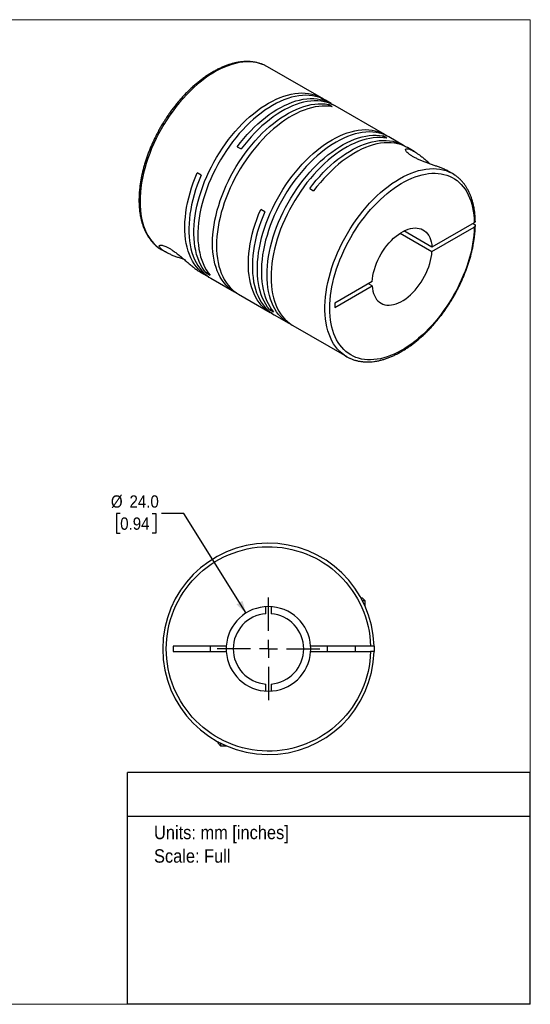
# Model space of a CAD drawing. Header units: millimetres. Extents: x 0 to 432, y 0 to 279.
# Tile 2 of 2: x 287 to 432, y 0 to 279. Entities that reach past the tile are written whole.
import ezdxf
from ezdxf.enums import TextEntityAlignment as Align

# ---------------------------------------------------------------- set-up
doc = ezdxf.new("R2010")
doc.units = ezdxf.units.MM
doc.linetypes.add('SLD-Solid', pattern=[0])
doc.layers.add('SLD-0', color=7, linetype='SLD-Solid', lineweight=25)
doc.layers.add('TEXT', color=140, linetype='SLD-Solid', lineweight=25)
doc.styles.add('SLDTEXTSTYLE0', font='GOTHIC.TTF', dxfattribs={"width": 0.913})
doc.dimstyles.new('SLDDIMSTYLE0', dxfattribs={"dimtxt": 3.5, "dimasz": 3.5, "dimexe": 0, "dimexo": 0.0625, "dimgap": 0.875, "dimtad": 0, "dimtih": 1, "dimtoh": 1, "dimdec": 1, "dimrnd": 1e-09, "dimzin": 4, "dimdsep": 46, "dimtxsty": 'SLDTEXTSTYLE0', "dimsah": 1, "dimcen": 0, "dimadec": 0, "dimazin": 1, "dimtfac": 1, "dimtdec": 1, "dimtofl": 0, "dimtmove": 0, "dimatfit": 3, "dimfxl": 0, "dimfrac": 2, "dimtolj": 1, "dimtzin": 12, "dimarcsym": 0})

# ---------------------------------------------------------------- blocks, each defined once
blk = doc.blocks.new('Block2')
at = {"color": 7, "linetype": 'SLD-Solid', "lineweight": 18}
for p, q in [((0, 279.4), (431.8, 279.4)), ((0, 279.4), (0, 0)), ((431.8, 279.4), (431.8, 0)), ((0, 0), (431.8, 0))]:
    blk.add_line(p, q, dxfattribs=at)
blk = doc.blocks.new('SW_NOTE_0')
at = {"layer": 'TEXT', "color": 0, "insert": (0, 4.87), "char_height": 3.81, "attachment_point": 1, "style": 'SLDTEXTSTYLE0'}
blk.add_mtext('Units: mm [inches]', dxfattribs=at)
blk = doc.blocks.new('SW_NOTE_0_1')
at = {"layer": 'TEXT', "color": 0, "insert": (0, 4.87), "char_height": 3.81, "attachment_point": 1, "style": 'SLDTEXTSTYLE0'}
blk.add_mtext('Scale: Full', dxfattribs=at)
blk = doc.blocks.new('Block1')
at = {"layer": 'TEXT'}
for p, q in [((431.8, 65.76), (317.5, 65.76)), ((317.5, 0), (317.5, 65.76)), ((431.8, 0), (431.8, 65.76)), ((317.5, 53.39), (431.8, 53.39)), ((431.8, 0), (317.5, 0))]:
    blk.add_line(p, q, dxfattribs=at)
at = {"layer": 'TEXT', "color": 140}
for name, p in [('SW_NOTE_0', (324.99, 45.8)), ('SW_NOTE_0_1', (324.99, 39.13))]:
    blk.add_blockref(name, p, dxfattribs=at)
at = {"layer": 'TEXT', "color": 140, "style": 'SLDTEXTSTYLE0', "width": 0.913, "flags": 2}
for tag, height, p in [('AUTOATTR0', 4.23, (353.81, 56.71)), ('AUTOATTR1_0', 4.76, (333.82, 29.88)), ('AUTOATTR1_1', 4.76, (322.1, 23.73)), ('AUTOATTR1_2', 4.76, (337.78, 17.57))]:
    blk.add_attdef(tag, text='', height=height, dxfattribs=at).set_placement(p, align=Align.BOTTOM_LEFT)
blk = doc.blocks.new('_D_5')
at = {"layer": 'SLD-0'}
for p, q in [((315.39, 139.24), (314.32, 139.24)), ((314.32, 139.24), (314.32, 133.69)), ((324.44, 139.24), (325.51, 139.24)), ((325.51, 139.24), (325.51, 133.69)), ((333.43, 139.24), (327.08, 139.24)), ((351.1, 111.03), (333.43, 139.24)), ((314.32, 133.69), (315.39, 133.69)), ((325.51, 133.69), (324.44, 133.69))]:
    blk.add_line(p, q, dxfattribs=at)
blk.add_solid([(351.1, 111.03), (350.09, 114.53), (348.39, 113.46)], dxfattribs=at)
at = {"layer": 'SLD-0', "char_height": 3.5, "attachment_point": 1, "style": 'SLDTEXTSTYLE0'}
for s, insert in [('%%c', (312.75, 144.43)), ('24.0', (318.03, 144.43)), ('0.94', (315.39, 138.16))]:
    blk.add_mtext(s, dxfattribs=dict(at, insert=insert))
blk = doc.blocks.new('SW_CENTERMARKSYMBOL_2')
at = {"layer": 'SLD-0', "color": 0}
for p, q in [((0, 5.08), (0, 14.54)), ((-5.08, 0), (-14.54, 0)), ((0, 0), (-2.54, 0)), ((0, 0), (0, 2.54)), ((0, 0), (0, -2.54)), ((0, 0), (2.54, 0)), ((5.08, 0), (14.54, 0)), ((0, -5.08), (0, -14.54))]:
    blk.add_line(p, q, dxfattribs=at)

msp = doc.modelspace()

# ---------------------------------------------------------------- linework, layer by layer
for p, q in [((372.5, 257.21), (357.22, 266.03)), ((375.26, 255.62), (373.63, 256.56)), ((375.6, 254.71), (374.47, 255.36)), ((374.47, 255.36), (374.47, 254.86)), ((390.53, 246.8), (376.39, 254.97)), ((391.09, 245.77), (389.96, 246.42)), ((389.96, 246.42), (389.96, 245.92)), ((395.83, 243.74), (391.66, 246.15)), ((348.59, 243.36), (349.72, 242.71)), ((398.82, 242.02), (396.96, 243.09)), ((338.37, 235.29), (337.24, 235.95)), ((409.69, 235.74), (408.68, 236.32)), ((369.17, 231.48), (370.3, 230.83)), ((356.4, 224.88), (355.27, 225.54)), ((415.9, 221.8), (403.87, 214.85)), ((415.55, 221.59), (415.9, 221.39)), ((394.87, 218.82), (403.87, 213.63)), ((403.87, 214.85), (395.93, 219.44)), ((403.87, 213.63), (415.9, 220.57)), ((327.23, 214.07), (328.24, 213.48)), ((338.1, 207.79), (339.96, 206.72)), ((340.22, 207.78), (339.78, 207.53)), ((339.78, 207.53), (340.91, 206.88)), ((341.09, 206.07), (347.8, 202.19)), ((386.93, 205.07), (376.31, 198.94)), ((386.93, 203.85), (385.87, 204.46)), ((348.94, 201.53), (357.99, 196.31)), ((376.31, 197.72), (386.93, 203.85)), ((376.31, 198.94), (376.31, 197.72)), ((358.25, 197.37), (357.81, 197.12)), ((357.81, 197.12), (358.95, 196.47)), ((359.12, 195.66), (363.29, 193.25)), ((364.42, 192.6), (379.69, 183.78)), ((384.17, 115.26), (383.79, 115.26)), ((384.97, 114.46), (384.17, 115.26)), ((356.72, 110.83), (356.72, 112.83)), ((358.22, 112.83), (358.22, 110.83)), ((384.97, 114.46), (384.21, 114.46)), ((384.97, 112.85), (384.97, 114.46)), ((345.49, 101.61), (330.47, 101.61)), ((330.47, 101.61), (330.47, 100.11)), ((340.97, 101.61), (340.97, 100.11)), ((345.49, 101.61), (345.47, 100.86)), ((345.47, 100.86), (345.49, 100.11)), ((386.46, 101.61), (369.44, 101.61)), ((374.17, 101.61), (374.17, 100.11)), ((382.17, 100.11), (382.17, 101.61)), ((330.47, 100.11), (345.49, 100.11)), ((369.44, 100.11), (386.46, 100.11)), ((356.72, 88.88), (356.72, 90.89)), ((358.22, 90.89), (358.22, 88.88)), ((343.07, 74.54), (343.07, 74.16)), ((343.07, 74.16), (343.87, 73.36)), ((343.87, 74.12), (343.87, 73.36)), ((343.87, 73.36), (345.48, 73.36))]:
    msp.add_line(p, q)
at = {"flags": 128}
for points in [[(356.4, 266.45), (355.82, 266.7), (354.96, 266.99), (354.07, 267.21), (353.15, 267.35), (352.2, 267.43), (351.22, 267.43), (350.22, 267.35), (349.2, 267.21), (348.16, 266.99), (347.1, 266.7), (346.03, 266.34), (344.95, 265.91), (343.86, 265.42), (342.77, 264.85), (341.68, 264.22), (340.59, 263.53), (339.5, 262.77), (338.42, 261.95), (337.35, 261.08), (336.3, 260.14), (335.26, 259.16), (334.23, 258.12), (333.23, 257.04), (332.25, 255.91), (331.3, 254.74), (330.38, 253.53), (329.49, 252.29), (328.63, 251.01), (327.81, 249.7), (327.03, 248.37), (326.29, 247.02), (325.59, 245.64), (324.93, 244.25), (324.32, 242.86), (323.76, 241.45), (323.25, 240.04), (322.79, 238.63), (322.37, 237.22), (322.02, 235.82), (321.71, 234.44), (321.46, 233.06), (321.26, 231.71), (321.12, 230.38), (321.04, 229.07), (321.01, 227.79), (321.04, 226.55), (321.13, 225.34), (321.27, 224.17), (321.46, 223.04), (321.71, 221.96), (322.02, 220.92), (322.38, 219.94), (322.79, 219.01), (323.26, 218.13), (323.77, 217.32), (324.33, 216.56), (324.94, 215.87), (325.6, 215.24), (326.3, 214.67), (326.42, 214.59)], [(357.22, 266.03), (356.64, 266.34), (356.4, 266.45)], [(339.78, 207.53), (339.21, 208.26), (338.68, 209.06), (338.2, 209.91), (337.78, 210.82), (337.4, 211.78), (337.08, 212.8), (336.81, 213.86), (336.6, 214.97), (336.44, 216.12), (336.34, 217.31), (336.29, 218.54), (336.3, 219.8), (336.36, 221.09), (336.48, 222.4), (336.65, 223.74), (336.88, 225.1), (337.17, 226.48), (337.5, 227.87), (337.89, 229.26), (338.33, 230.67), (338.82, 232.07), (339.36, 233.47), (339.95, 234.87), (340.59, 236.25), (341.27, 237.63), (341.99, 238.98), (342.75, 240.32), (343.55, 241.63), (344.39, 242.91), (345.26, 244.17), (346.16, 245.39), (347.09, 246.57), (348.06, 247.71), (349.04, 248.81), (350.05, 249.87), (351.08, 250.87), (352.12, 251.82), (353.18, 252.72), (354.25, 253.56), (355.33, 254.35), (356.41, 255.07), (357.5, 255.73), (358.59, 256.32), (359.67, 256.85), (360.75, 257.31), (361.82, 257.71), (362.88, 258.03), (363.92, 258.29), (364.95, 258.47), (365.96, 258.58), (366.94, 258.62), (367.9, 258.58), (368.84, 258.48), (369.74, 258.3), (370.61, 258.06), (371.45, 257.74), (372.25, 257.35), (373.01, 256.89), (373.05, 256.87)], [(373.63, 256.56), (373.38, 256.7), (372.58, 257.09), (371.75, 257.4), (370.87, 257.65), (369.97, 257.83), (369.04, 257.93), (368.08, 257.96), (367.09, 257.93), (366.08, 257.81), (365.05, 257.63), (364.01, 257.38), (362.95, 257.05), (361.88, 256.66), (360.8, 256.2), (359.72, 255.67), (358.63, 255.07), (357.54, 254.41), (356.46, 253.69), (355.38, 252.91), (354.31, 252.07), (353.25, 251.17), (352.21, 250.22), (351.18, 249.21), (350.17, 248.16), (349.19, 247.06), (348.23, 245.92), (347.29, 244.74), (346.39, 243.52), (345.52, 242.26), (344.68, 240.98), (343.88, 239.67), (343.12, 238.33), (342.4, 236.97), (341.72, 235.6), (341.08, 234.21), (340.5, 232.82), (339.96, 231.42), (339.47, 230.01), (339.02, 228.61), (338.64, 227.21), (338.3, 225.83), (338.02, 224.45), (337.79, 223.09), (337.61, 221.75), (337.49, 220.43), (337.43, 219.14), (337.42, 217.88), (337.47, 216.66), (337.57, 215.47), (337.73, 214.31), (337.95, 213.21), (338.21, 212.14), (338.54, 211.13), (338.91, 210.17), (339.34, 209.26), (339.81, 208.41), (340.34, 207.61), (340.91, 206.88)], [(348.38, 201.88), (348.33, 201.9), (347.56, 202.33), (346.82, 202.83), (346.13, 203.4), (345.48, 204.03), (344.87, 204.73), (344.32, 205.48), (343.81, 206.3), (343.35, 207.17), (342.94, 208.1), (342.59, 209.08), (342.28, 210.11), (342.03, 211.19), (341.84, 212.32), (341.7, 213.48), (341.62, 214.68), (341.59, 215.92), (341.62, 217.19), (341.7, 218.49), (341.84, 219.82), (342.03, 221.17), (342.28, 222.53), (342.59, 223.91), (342.94, 225.31), (343.35, 226.71), (343.81, 228.11), (344.32, 229.51), (344.87, 230.91), (345.48, 232.31), (346.13, 233.69), (346.82, 235.05), (347.56, 236.4), (348.33, 237.73), (349.15, 239.03), (350, 240.31), (350.88, 241.55), (351.8, 242.76), (352.74, 243.93), (353.71, 245.05), (354.7, 246.14), (355.72, 247.17), (356.75, 248.16), (357.8, 249.09), (358.87, 249.97), (359.94, 250.79), (361.02, 251.55), (362.11, 252.25), (363.19, 252.89), (364.28, 253.46), (365.36, 253.96), (366.44, 254.4), (367.5, 254.77), (368.56, 255.07), (369.6, 255.3), (370.62, 255.45), (371.62, 255.54), (372.6, 255.55), (373.55, 255.49), (374.47, 255.36)], [(375.6, 254.71), (374.68, 254.84), (373.73, 254.9), (372.75, 254.89), (371.75, 254.8), (370.73, 254.64), (369.69, 254.42), (368.64, 254.12), (367.57, 253.75), (366.49, 253.31), (365.41, 252.81), (364.33, 252.23), (363.24, 251.6), (362.15, 250.9), (361.07, 250.14), (360, 249.32), (358.94, 248.44), (357.89, 247.5), (356.85, 246.52), (355.84, 245.48), (354.84, 244.4), (353.87, 243.27), (352.93, 242.1), (352.01, 240.9), (351.13, 239.66), (350.28, 238.38), (349.47, 237.08), (348.69, 235.75), (347.95, 234.4), (347.26, 233.03), (346.61, 231.65), (346.01, 230.26), (345.45, 228.86), (344.94, 227.46), (344.48, 226.05), (344.07, 224.65), (343.72, 223.26), (343.41, 221.88), (343.17, 220.51), (342.97, 219.17), (342.83, 217.84), (342.75, 216.54), (342.72, 215.27), (342.75, 214.03), (342.83, 212.83), (342.97, 211.66), (343.17, 210.54), (343.41, 209.46), (343.72, 208.43), (344.07, 207.45), (344.48, 206.52), (344.94, 205.65), (345.45, 204.83), (346.01, 204.07), (346.61, 203.38), (347.26, 202.75), (347.95, 202.18), (348.69, 201.68), (348.94, 201.53)], [(348.59, 243.36), (349.51, 244.56), (350.46, 245.72), (351.44, 246.83), (352.44, 247.9), (353.46, 248.92), (354.5, 249.89), (355.56, 250.81), (356.62, 251.67), (357.7, 252.48), (358.78, 253.22), (359.87, 253.91), (360.95, 254.52), (362.04, 255.08), (363.12, 255.56), (364.19, 255.98), (365.26, 256.33), (366.31, 256.61), (367.34, 256.82), (368.36, 256.96), (369.35, 257.02), (370.32, 257.01), (371.26, 256.93), (372.18, 256.78), (373.06, 256.56), (373.91, 256.27), (374.73, 255.91), (375.5, 255.47), (375.81, 255.28)], [(376.39, 254.97), (375.86, 255.25), (375.04, 255.62), (374.19, 255.91), (373.31, 256.13), (372.39, 256.28), (371.45, 256.36), (370.48, 256.37), (369.49, 256.3), (368.47, 256.17), (367.44, 255.96), (366.39, 255.68), (365.32, 255.33), (364.25, 254.91), (363.17, 254.42), (362.08, 253.87), (361, 253.25), (359.91, 252.57), (358.83, 251.83), (357.75, 251.02), (356.69, 250.16), (355.63, 249.24), (354.59, 248.27), (353.57, 247.25), (352.57, 246.18), (351.6, 245.06), (350.64, 243.91), (349.72, 242.71)], [(357.81, 197.12), (357.24, 197.86), (356.71, 198.65), (356.24, 199.5), (355.81, 200.41), (355.44, 201.37), (355.11, 202.39), (354.85, 203.45), (354.63, 204.56), (354.47, 205.71), (354.37, 206.9), (354.32, 208.13), (354.33, 209.39), (354.39, 210.68), (354.51, 211.99), (354.69, 213.33), (354.92, 214.69), (355.2, 216.07), (355.54, 217.46), (355.92, 218.85), (356.36, 220.26), (356.86, 221.66), (357.4, 223.06), (357.98, 224.46), (358.62, 225.84), (359.3, 227.22), (360.02, 228.57), (360.78, 229.91), (361.58, 231.22), (362.42, 232.51), (363.29, 233.76), (364.19, 234.98), (365.13, 236.16), (366.09, 237.3), (367.07, 238.4), (368.08, 239.46), (369.11, 240.46), (370.15, 241.41), (371.21, 242.31), (372.28, 243.15), (373.36, 243.94), (374.44, 244.66), (375.53, 245.32), (376.62, 245.91), (377.7, 246.44), (378.78, 246.9), (379.85, 247.3), (380.91, 247.62), (381.95, 247.88), (382.98, 248.06), (383.99, 248.17), (384.97, 248.21), (385.94, 248.18), (386.87, 248.07), (387.77, 247.89), (388.64, 247.65), (389.48, 247.33), (390.28, 246.94), (391.04, 246.48), (391.08, 246.46)], [(391.66, 246.15), (391.41, 246.29), (390.61, 246.68), (389.78, 246.99), (388.9, 247.24), (388, 247.42), (387.07, 247.52), (386.11, 247.56), (385.12, 247.52), (384.11, 247.41), (383.08, 247.22), (382.04, 246.97), (380.98, 246.65), (379.91, 246.25), (378.83, 245.79), (377.75, 245.26), (376.66, 244.66), (375.58, 244.01), (374.49, 243.28), (373.41, 242.5), (372.34, 241.66), (371.28, 240.76), (370.24, 239.81), (369.21, 238.8), (368.2, 237.75), (367.22, 236.65), (366.26, 235.51), (365.32, 234.33), (364.42, 233.11), (363.55, 231.85), (362.71, 230.57), (361.91, 229.26), (361.15, 227.92), (360.43, 226.56), (359.75, 225.19), (359.12, 223.8), (358.53, 222.41), (357.99, 221.01), (357.5, 219.6), (357.06, 218.2), (356.67, 216.8), (356.33, 215.42), (356.05, 214.04), (355.82, 212.68), (355.64, 211.34), (355.52, 210.02), (355.46, 208.73), (355.45, 207.47), (355.5, 206.25), (355.6, 205.06), (355.76, 203.91), (355.98, 202.8), (356.24, 201.74), (356.57, 200.72), (356.94, 199.76), (357.37, 198.85), (357.84, 198), (358.37, 197.2), (358.95, 196.47)], [(363.87, 192.94), (363.82, 192.96), (363.04, 193.39), (362.31, 193.89), (361.61, 194.46), (360.96, 195.09), (360.36, 195.79), (359.8, 196.54), (359.29, 197.36), (358.83, 198.23), (358.43, 199.16), (358.07, 200.14), (357.77, 201.17), (357.52, 202.25), (357.33, 203.38), (357.19, 204.54), (357.1, 205.74), (357.08, 206.98), (357.1, 208.26), (357.19, 209.56), (357.33, 210.88), (357.52, 212.23), (357.77, 213.59), (358.07, 214.98), (358.43, 216.37), (358.83, 217.77), (359.29, 219.17), (359.8, 220.57), (360.36, 221.97), (360.96, 223.37), (361.61, 224.75), (362.31, 226.12), (363.04, 227.46), (363.82, 228.79), (364.63, 230.09), (365.48, 231.37), (366.37, 232.61), (367.28, 233.82), (368.23, 234.99), (369.2, 236.11), (370.19, 237.2), (371.21, 238.23), (372.24, 239.22), (373.29, 240.15), (374.35, 241.03), (375.43, 241.85), (376.51, 242.61), (377.59, 243.31), (378.68, 243.95), (379.77, 244.52), (380.85, 245.02), (381.92, 245.46), (382.99, 245.83), (384.04, 246.13), (385.08, 246.36), (386.1, 246.51), (387.1, 246.6), (388.08, 246.61), (389.03, 246.55), (389.96, 246.42)], [(391.09, 245.77), (390.16, 245.9), (389.21, 245.96), (388.24, 245.95), (387.24, 245.86), (386.21, 245.7), (385.18, 245.48), (384.12, 245.18), (383.06, 244.81), (381.98, 244.37), (380.9, 243.87), (379.81, 243.29), (378.72, 242.66), (377.64, 241.96), (376.56, 241.2), (375.48, 240.38), (374.42, 239.5), (373.37, 238.56), (372.34, 237.58), (371.32, 236.54), (370.33, 235.46), (369.36, 234.33), (368.41, 233.16), (367.5, 231.96), (366.62, 230.72), (365.77, 229.44), (364.95, 228.14), (364.18, 226.81), (363.44, 225.46), (362.75, 224.09), (362.1, 222.71), (361.49, 221.32), (360.93, 219.92), (360.42, 218.52), (359.97, 217.11), (359.56, 215.71), (359.2, 214.32), (358.9, 212.94), (358.65, 211.58), (358.46, 210.23), (358.32, 208.9), (358.23, 207.6), (358.21, 206.33), (358.23, 205.09), (358.32, 203.89), (358.46, 202.72), (358.65, 201.6), (358.9, 200.52), (359.2, 199.49), (359.56, 198.51), (359.97, 197.58), (360.42, 196.71), (360.93, 195.89), (361.49, 195.13), (362.1, 194.44), (362.75, 193.81), (363.44, 193.24), (364.18, 192.74), (364.42, 192.6)], [(369.17, 231.48), (370.09, 232.68), (371.04, 233.84), (372.02, 234.95), (373.02, 236.02), (374.04, 237.04), (375.08, 238.01), (376.13, 238.93), (377.2, 239.8), (378.27, 240.6), (379.36, 241.34), (380.44, 242.03), (381.53, 242.65), (382.62, 243.2), (383.7, 243.69), (384.77, 244.1), (385.83, 244.45), (386.88, 244.73), (387.92, 244.94), (388.93, 245.08), (389.93, 245.14), (390.9, 245.13), (391.84, 245.06), (392.76, 244.9), (393.64, 244.68), (394.49, 244.39), (395.3, 244.03), (396.08, 243.6), (396.39, 243.4)], [(396.96, 243.09), (396.69, 243.24), (395.88, 243.63), (395.03, 243.95), (394.14, 244.19), (393.23, 244.37), (392.28, 244.47), (391.3, 244.49), (390.3, 244.45), (389.28, 244.32), (388.24, 244.13), (387.18, 243.86), (386.1, 243.52), (385.02, 243.11), (383.92, 242.63), (382.82, 242.08), (381.72, 241.46), (380.62, 240.78), (379.53, 240.03), (378.44, 239.23), (377.36, 238.36), (376.29, 237.43), (375.24, 236.45), (374.2, 235.42), (373.19, 234.34), (372.2, 233.21), (371.23, 232.04), (370.3, 230.83)], [(340.53, 206.41), (340.47, 206.44), (339.68, 206.88), (338.94, 207.39), (338.24, 207.97), (337.58, 208.61), (336.98, 209.32), (336.42, 210.09), (335.91, 210.92), (335.45, 211.81), (335.04, 212.76), (334.69, 213.76), (334.39, 214.81), (334.15, 215.91), (333.96, 217.06), (333.83, 218.25), (333.76, 219.47), (333.74, 220.73), (333.78, 222.03), (333.88, 223.35), (334.04, 224.7), (334.25, 226.07), (334.51, 227.46), (334.84, 228.86), (335.21, 230.27), (335.64, 231.69), (336.12, 233.11), (336.66, 234.53), (337.24, 235.95)], [(338.37, 235.29), (337.79, 233.9), (337.27, 232.49), (336.79, 231.09), (336.36, 229.69), (335.99, 228.29), (335.67, 226.91), (335.4, 225.54), (335.19, 224.18), (335.03, 222.85), (334.92, 221.54), (334.88, 220.26), (334.88, 219), (334.95, 217.79), (335.07, 216.61), (335.24, 215.47), (335.47, 214.37), (335.75, 213.32), (336.09, 212.33), (336.48, 211.38), (336.92, 210.48), (337.41, 209.65), (337.95, 208.87), (338.54, 208.15), (339.17, 207.5), (339.85, 206.91), (340.57, 206.38), (341.09, 206.07)], [(378.93, 184.27), (378.41, 184.66), (377.73, 185.26), (377.1, 185.92), (376.51, 186.65), (375.97, 187.44), (375.48, 188.28), (375.04, 189.19), (374.66, 190.14), (374.33, 191.15), (374.05, 192.21), (373.82, 193.32), (373.66, 194.47), (373.54, 195.66), (373.49, 196.89), (373.49, 198.15), (373.54, 199.44), (373.66, 200.76), (373.82, 202.1), (374.05, 203.47), (374.33, 204.85), (374.66, 206.24), (375.04, 207.65), (375.48, 209.06), (375.97, 210.47), (376.51, 211.87), (377.1, 213.28), (377.73, 214.67), (378.41, 216.05), (379.13, 217.42), (379.89, 218.76), (380.69, 220.08), (381.53, 221.37), (382.41, 222.63), (383.31, 223.86), (384.25, 225.05), (385.21, 226.2), (386.2, 227.31), (387.22, 228.37), (388.25, 229.38), (389.3, 230.34), (390.36, 231.24), (391.44, 232.08), (392.52, 232.87), (393.61, 233.6), (394.7, 234.26), (395.79, 234.86), (396.88, 235.39), (397.97, 235.85), (399.04, 236.25), (400.1, 236.57), (401.15, 236.82), (402.19, 237), (403.2, 237.11), (404.19, 237.15), (405.15, 237.11), (406.09, 237), (406.99, 236.82), (407.87, 236.56), (408.71, 236.24), (408.84, 236.18)], [(358.56, 196), (358.23, 196.17), (357.47, 196.63), (356.75, 197.15), (356.07, 197.74), (355.44, 198.4), (354.85, 199.11), (354.31, 199.89), (353.82, 200.73), (353.38, 201.62), (352.99, 202.57), (352.65, 203.57), (352.37, 204.62), (352.14, 205.71), (351.97, 206.85), (351.85, 208.03), (351.78, 209.25), (351.78, 210.5), (351.82, 211.78), (351.93, 213.09), (352.09, 214.42), (352.3, 215.78), (352.57, 217.15), (352.89, 218.54), (353.26, 219.93), (353.69, 221.33), (354.17, 222.74), (354.69, 224.14), (355.27, 225.54)], [(356.4, 224.88), (355.83, 223.49), (355.3, 222.08), (354.82, 220.68), (354.4, 219.28), (354.02, 217.88), (353.7, 216.5), (353.43, 215.13), (353.22, 213.77), (353.06, 212.44), (352.96, 211.13), (352.91, 209.85), (352.91, 208.59), (352.98, 207.38), (353.1, 206.2), (353.27, 205.06), (353.5, 203.96), (353.78, 202.92), (354.12, 201.92), (354.51, 200.97), (354.95, 200.07), (355.44, 199.24), (355.98, 198.46), (356.57, 197.74), (357.2, 197.09), (357.88, 196.5), (358.6, 195.98), (359.12, 195.66)], [(386.93, 205.07), (387, 205.91), (387.13, 206.77), (387.31, 207.64), (387.55, 208.53), (387.84, 209.42), (388.17, 210.32), (388.56, 211.2), (388.99, 212.07), (389.47, 212.93), (389.98, 213.76), (390.53, 214.56), (391.11, 215.33), (391.72, 216.06), (392.36, 216.74), (393.01, 217.37), (393.68, 217.96), (394.37, 218.48), (395.05, 218.94), (395.75, 219.34), (396.44, 219.67), (397.12, 219.94), (397.79, 220.13), (398.44, 220.25), (399.08, 220.3), (399.69, 220.28), (400.27, 220.19), (400.82, 220.02), (401.33, 219.78), (401.81, 219.47), (402.24, 219.1), (402.63, 218.66), (402.97, 218.16), (403.25, 217.6), (403.49, 216.98), (403.67, 216.32), (403.8, 215.61), (403.87, 214.85)], [(326.42, 214.59), (327.04, 214.18), (327.23, 214.07)], [(386.93, 203.85), (387, 203.1), (387.13, 202.39), (387.31, 201.72), (387.55, 201.11), (387.84, 200.55), (388.17, 200.04), (388.56, 199.6), (388.99, 199.23), (389.47, 198.92), (389.98, 198.68), (390.53, 198.52), (391.11, 198.42), (391.72, 198.4), (392.36, 198.45), (393.01, 198.57), (393.68, 198.76), (394.37, 199.03), (395.05, 199.36), (395.75, 199.76), (396.44, 200.22), (397.12, 200.75), (397.79, 201.33), (398.44, 201.96), (399.08, 202.65), (399.69, 203.37), (400.27, 204.14), (400.82, 204.94), (401.33, 205.77), (401.81, 206.63), (402.24, 207.5), (402.63, 208.39), (402.97, 209.28), (403.25, 210.17), (403.49, 211.06), (403.67, 211.93), (403.8, 212.79), (403.87, 213.63)], [(387.46, 101.61), (387.47, 100.86), (387.46, 100.11)]]:
    msp.add_lwpolyline(points, dxfattribs=at)
for centre, radius, start, end in [((404.68, 227.06), 10.02, 54.4938, 65.4733), ((384.7, 192.46), 10.02, 234.7974, 245.3538), ((357.47, 100.86), 30, 1.4325, 358.5675), ((357.47, 100.86), 12, 3.5833, 176.4167), ((357.47, 100.86), 10, 94.3012, 265.6988), ((357.47, 100.86), 10, 274.3012, 85.6988), ((357.47, 100.86), 12, 356.4167, 3.5833), ((357.47, 100.86), 12, 183.5833, 356.4167)]:
    msp.add_arc(centre, radius, start, end)
for points, knots in [([(356.35, 266.47), (356.2, 266.54), (355.78, 266.74), (355.06, 266.99), (354.18, 267.23), (353.26, 267.4), (352.34, 267.5), (351.42, 267.53), (350.51, 267.5), (349.58, 267.42), (348.64, 267.27), (347.69, 267.07), (346.73, 266.8), (345.75, 266.48), (344.77, 266.11), (343.79, 265.68), (342.81, 265.2), (341.82, 264.66), (340.84, 264.07), (339.86, 263.43), (338.89, 262.75), (337.93, 262.01), (336.97, 261.23), (336.03, 260.41), (335.1, 259.55), (334.19, 258.65), (333.3, 257.72), (332.43, 256.75), (331.58, 255.75), (330.77, 254.73), (329.98, 253.7), (329.25, 252.69), (328.61, 251.75), (328.07, 250.92), (327.49, 250), (327.11, 249.34), (326.86, 248.92)], [0, 0, 0, 0, 0.017523, 0.04941, 0.081707, 0.114444, 0.147637, 0.17771, 0.20788, 0.238133, 0.268456, 0.298836, 0.329257, 0.359705, 0.390171, 0.420642, 0.451111, 0.48157, 0.512013, 0.542436, 0.572834, 0.603204, 0.63354, 0.663838, 0.694089, 0.724282, 0.7544, 0.784416, 0.814282, 0.843915, 0.873142, 0.901553, 0.927864, 0.948955, 0.967651, 1, 1, 1, 1]), ([(326.86, 248.92), (326.61, 248.48), (326.26, 247.87), (325.78, 246.95), (325.37, 246.16), (324.92, 245.22), (324.46, 244.22), (324, 243.17), (323.56, 242.08), (323.14, 240.95), (322.74, 239.81), (322.38, 238.65), (322.04, 237.48), (321.74, 236.31), (321.47, 235.13), (321.25, 233.96), (321.06, 232.79), (320.91, 231.64), (320.8, 230.49), (320.74, 229.36), (320.71, 228.24), (320.73, 227.15), (320.8, 226.08), (320.9, 225.03), (321.05, 224.01), (321.25, 223.02), (321.49, 222.07), (321.77, 221.14), (322.1, 220.25), (322.47, 219.4), (322.88, 218.59), (323.34, 217.82), (323.84, 217.1), (324.39, 216.42), (324.97, 215.78), (325.61, 215.21), (326.07, 214.82), (326.34, 214.64), (326.37, 214.62)], [0, 0, 0, 0, 0.033509, 0.046947, 0.069263, 0.0924, 0.117192, 0.143037, 0.169695, 0.196973, 0.224734, 0.252877, 0.281327, 0.310025, 0.338927, 0.367999, 0.397212, 0.426544, 0.455979, 0.485501, 0.515099, 0.544766, 0.574493, 0.604274, 0.634105, 0.663981, 0.693899, 0.72386, 0.753861, 0.783904, 0.813995, 0.844138, 0.874347, 0.90464, 0.935041, 0.965584, 0.996308, 1, 1, 1, 1]), ([(408.68, 236.32), (408.63, 236.35), (408.42, 236.48), (407.98, 236.7), (407.32, 237), (406.49, 237.33), (405.53, 237.69), (404.51, 238.05), (403.5, 238.41), (402.47, 238.78), (401.47, 239.15), (400.49, 239.56), (399.58, 239.97), (398.72, 240.4), (397.97, 240.85), (397.32, 241.3), (396.81, 241.74), (396.48, 242.15), (396.36, 242.48), (396.44, 242.7), (396.72, 242.8), (397.2, 242.75), (397.8, 242.54), (398.39, 242.26), (398.94, 241.96), (399.52, 241.59), (400.19, 241.12), (400.96, 240.54), (401.83, 239.82), (402.6, 239.13), (403.09, 238.66), (403.28, 238.49)], [0, 0, 0, 0, 0.011166, 0.04179, 0.072407, 0.111153, 0.150624, 0.184689, 0.219486, 0.251209, 0.283711, 0.314618, 0.346367, 0.377688, 0.409942, 0.443487, 0.478166, 0.516153, 0.555607, 0.593543, 0.632571, 0.678776, 0.72626, 0.756731, 0.787208, 0.818493, 0.849783, 0.890972, 0.932167, 0.974592, 1, 1, 1, 1]), ([(415.9, 220.57), (415.76, 214.27), (413.5, 207.05), (405.73, 193.93), (400.53, 188.55), (389.74, 182.49), (384.6, 182.05), (377.02, 186.54), (374.89, 191.29), (374.89, 203.74), (377.02, 210.94), (384.6, 224.18), (389.74, 229.68), (400.53, 236.07), (405.73, 236.7), (413.5, 232.55), (415.76, 227.94), (415.9, 221.8)], [0, 0, 0, 0, 0.125, 0.125, 0.25, 0.25, 0.375, 0.375, 0.5, 0.5, 0.625, 0.625, 0.75, 0.75, 0.875, 0.875, 1, 1, 1, 1]), ([(416.19, 222.21), (416.19, 222.36), (416.18, 222.87), (416.12, 223.73), (416.02, 224.78), (415.87, 225.8), (415.67, 226.79), (415.43, 227.74), (415.15, 228.67), (414.82, 229.55), (414.45, 230.41), (414.04, 231.22), (413.58, 231.99), (413.08, 232.71), (412.53, 233.39), (411.95, 234.02), (411.31, 234.6), (410.85, 234.99), (410.58, 235.16), (410.55, 235.18)], [0, 0, 0, 0, 0.025743, 0.089367, 0.153107, 0.216952, 0.280894, 0.344928, 0.409051, 0.473262, 0.537563, 0.601964, 0.666479, 0.731135, 0.795969, 0.861036, 0.926404, 0.992162, 1, 1, 1, 1]), ([(410.06, 200.89), (410.31, 201.33), (410.66, 201.94), (411.14, 202.86), (411.55, 203.64), (412, 204.59), (412.46, 205.59), (412.92, 206.64), (413.36, 207.73), (413.78, 208.85), (414.18, 210), (414.54, 211.15), (414.88, 212.32), (415.18, 213.5), (415.45, 214.67), (415.67, 215.85), (415.86, 217.01), (416.01, 218.17), (416.12, 219.32), (416.18, 220.25), (416.18, 220.8), (416.19, 220.97)], [0, 0, 0, 0, 0.067094, 0.093999, 0.138683, 0.185009, 0.234647, 0.286397, 0.339773, 0.39439, 0.449974, 0.506324, 0.563287, 0.620749, 0.678619, 0.736827, 0.795319, 0.85405, 0.912985, 0.972095, 1, 1, 1, 1]), ([(416.18, 222.21), (416.18, 222.17), (416.18, 222.06), (416.07, 221.91), (415.95, 221.83), (415.9, 221.8)], [0, 0, 0, 0, 0.295247, 0.720102, 1, 1, 1, 1]), ([(415.9, 221.39), (415.99, 221.34), (416.07, 221.27), (416.17, 221.13), (416.19, 221.06), (416.19, 220.83), (416.09, 220.68), (415.9, 220.57)], [0, 0, 0, 0, 0.25, 0.25, 0.5, 0.5, 1, 1, 1, 1]), ([(333.52, 211.39), (333.37, 211.44), (332.83, 211.59), (331.97, 211.87), (330.94, 212.24), (329.97, 212.62), (329.16, 212.99), (328.49, 213.34), (327.95, 213.65), (327.48, 213.96), (327.05, 214.29), (326.7, 214.64), (326.49, 214.96), (326.46, 215.21), (326.58, 215.37), (326.85, 215.44), (327.23, 215.41), (327.74, 215.28), (328.35, 215.04), (329.05, 214.69), (329.83, 214.22), (330.69, 213.64), (331.63, 212.95), (332.62, 212.15), (333.62, 211.31), (334.57, 210.5), (335.5, 209.7), (336.41, 208.95), (337.2, 208.36), (337.76, 207.99), (338.02, 207.84), (338.1, 207.8)], [0, 0, 0, 0, 0.015649, 0.054985, 0.09432, 0.134731, 0.175135, 0.204705, 0.23427, 0.264607, 0.294936, 0.333451, 0.372689, 0.406628, 0.4413, 0.472965, 0.50541, 0.536306, 0.568046, 0.599405, 0.631702, 0.665392, 0.700228, 0.738596, 0.778466, 0.816782, 0.856205, 0.902135, 0.949291, 0.984048, 1, 1, 1, 1]), ([(380.59, 183.33), (380.73, 183.26), (381.14, 183.07), (381.86, 182.82), (382.74, 182.58), (383.66, 182.41), (384.58, 182.31), (385.5, 182.28), (386.41, 182.3), (387.34, 182.39), (388.28, 182.54), (389.23, 182.74), (390.19, 183), (391.17, 183.32), (392.15, 183.7), (393.13, 184.13), (394.11, 184.61), (395.1, 185.15), (396.08, 185.74), (397.06, 186.38), (398.03, 187.06), (398.99, 187.8), (399.95, 188.57), (400.89, 189.39), (401.82, 190.26), (402.73, 191.16), (403.62, 192.09), (404.49, 193.06), (405.34, 194.06), (406.15, 195.07), (406.94, 196.1), (407.67, 197.12), (408.31, 198.06), (408.85, 198.89), (409.42, 199.81), (409.81, 200.47), (410.06, 200.89)], [0, 0, 0, 0, 0.01709, 0.048991, 0.081302, 0.114054, 0.147262, 0.177348, 0.20753, 0.237797, 0.268134, 0.298527, 0.328961, 0.359423, 0.389902, 0.420386, 0.450869, 0.481341, 0.511798, 0.542234, 0.572646, 0.603029, 0.633379, 0.66369, 0.693954, 0.724161, 0.754292, 0.784321, 0.8142, 0.843846, 0.873086, 0.901509, 0.927832, 0.948932, 0.967637, 1, 1, 1, 1]), ([(386.46, 100.11), (386.26, 92.48), (383.07, 85.24), (372.08, 74.67), (364.72, 71.76), (349.47, 71.96), (342.19, 75.06), (331.47, 85.91), (328.47, 93.23), (328.47, 108.48), (331.47, 115.8), (342.19, 126.66), (349.47, 129.76), (364.72, 129.95), (372.08, 127.04), (383.07, 116.47), (386.26, 109.23), (386.46, 101.61)], [0, 0, 0, 0, 0.125, 0.125, 0.25, 0.25, 0.375, 0.375, 0.5, 0.5, 0.625, 0.625, 0.75, 0.75, 0.875, 0.875, 1, 1, 1, 1]), ([(387.46, 101.61), (387.46, 101.61), (387.43, 101.61), (387.33, 101.61), (387.26, 101.61), (386.98, 101.61), (386.72, 101.61), (386.46, 101.61)], [0, 0, 0, 0, 0.25, 0.25, 0.5, 0.5, 1, 1, 1, 1]), ([(387.46, 100.11), (387.46, 100.11), (387.43, 100.11), (387.33, 100.11), (387.26, 100.11), (386.98, 100.11), (386.72, 100.11), (386.46, 100.11)], [0, 0, 0, 0, 0.25, 0.25, 0.5, 0.5, 1, 1, 1, 1])]:
    msp.add_open_spline(points, degree=3, knots=knots)

# ---------------------------------------------------------------- block references
at = {"color": 7, "linetype": 'Continuous'}
for name in ['Block2', 'Block1']:
    msp.add_blockref(name, (0, 0), dxfattribs=at)
at = {"layer": 'SLD-0'}
msp.add_blockref('SW_CENTERMARKSYMBOL_2', (357.47, 100.86), dxfattribs=at)

# ---------------------------------------------------------------- dimensions: what is measured, and where the dimension line sits
dim = msp.add_diameter_dim_2p(p1=(363.84, 90.69), p2=(351.1, 111.03), dimstyle='SLDDIMSTYLE0', dxfattribs=at)
dim.commit()
dim.dimension.update_dxf_attribs({"geometry": '_D_5', "text_midpoint": (319.91, 139.24), "dimtype": 163})

doc.saveas('drawing.dxf')
